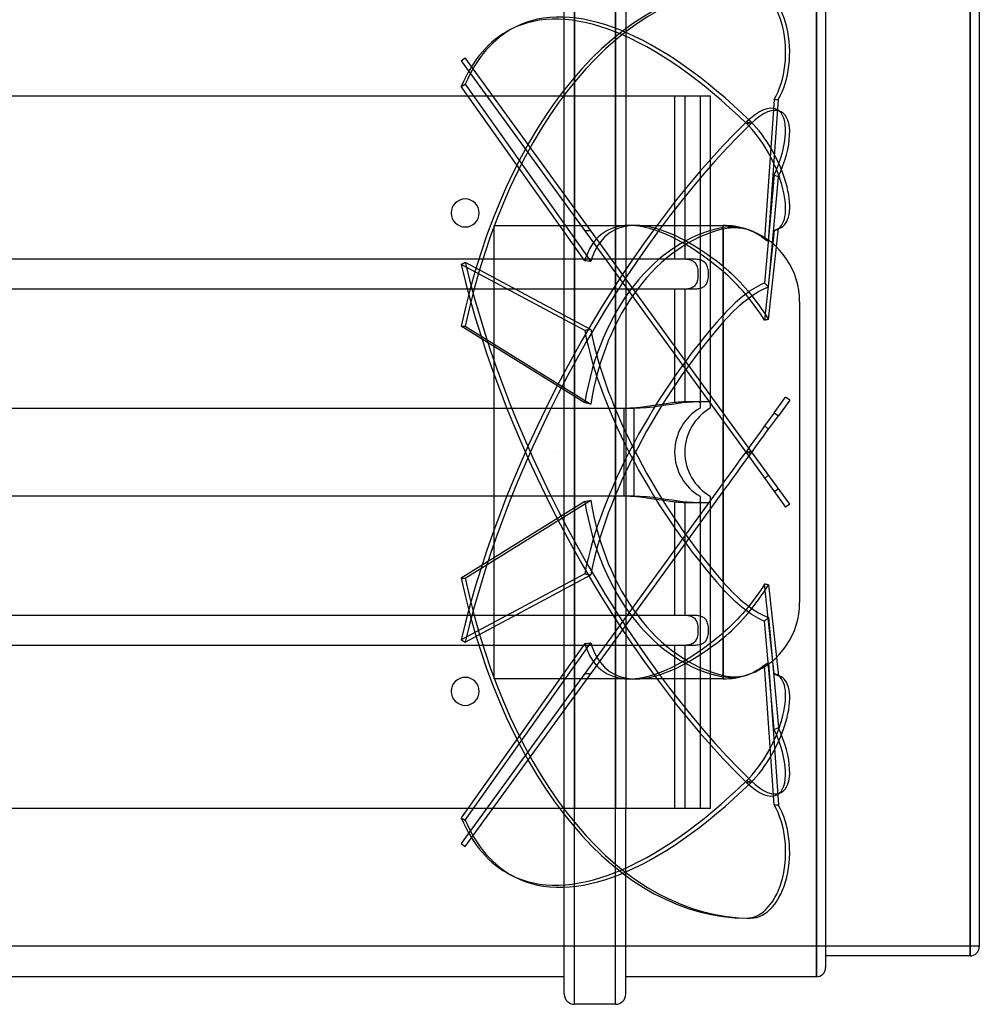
# Model space of a CAD drawing. Header units: millimetres. Extents: x -151 to 151, y -108 to 184.
# Tile 2 of 3: x -38 to 151, y -108 to 85. Entities that reach past the tile are written whole.
import ezdxf

# ---------------------------------------------------------------- set-up
doc = ezdxf.new("R2010")
doc.units = ezdxf.units.MM
doc.layers.add('HIDDEN', color=7, linetype='Continuous')
doc.layers.add('THICK', color=7, linetype='Continuous')

msp = doc.modelspace()

# ---------------------------------------------------------------- linework, layer by layer
at = {"layer": 'HIDDEN'}
for p, q in [((71.46, -108.5), (71.46, 108.5)), ((79.54, -108.5), (79.54, 108.5)), ((119, -103.08), (119, 103.08)), ((149.2, -99), (149.2, 99)), ((59.7, 83.47), (58.89, 83.05)), ((49.2, 76.91), (50.01, 77.5)), ((106.1, 0.29), (50.01, 77.5)), ((49.2, 76.91), (105.3, -0.29)), ((49.2, 71.87), (50.01, 72.29)), ((73.49, 37.6), (49.2, 71.87)), ((50.01, 72.29), (74.69, 37.47)), ((69.46, 0), (69.46, 70)), ((71.46, 70), (71.46, 0)), ((79.54, 70), (79.54, 0)), ((81.54, 70), (81.54, 0)), ((91.15, 70), (91.15, 38)), ((96.15, 70), (96.15, 70)), ((96.15, 70), (96.15, 9.8)), ((98.15, 70), (98.15, 70)), ((110.71, 69.33), (108.83, 41.84)), ((109.61, 41.37), (111.52, 69.33)), ((110.71, 69.33), (111.52, 69.33)), ((112.05, 66.91), (111.25, 67.32)), ((105.3, 64.95), (106.1, 64.53)), ((105.3, 64.53), (106.1, 64.95)), ((110.71, 54.5), (108.83, 33.23)), ((110.71, 54.5), (111.52, 54.08)), ((109.61, 32.46), (111.52, 54.08)), ((55.7, 44.55), (82.19, 44.55)), ((55.7, -44.55), (55.7, 44.55)), ((83.43, 44.55), (100.7, 44.55)), ((100.7, 36.49), (100.7, 44.55)), ((100.7, 44.55), (100.7, 44.14)), ((101.14, 44.21), (100.7, 44.14)), ((100.7, 43.87), (101.02, 43.95)), ((100.7, 43.87), (100.7, 26.95)), ((101.02, 43.95), (101.35, 44.01)), ((101.59, 44.26), (101.14, 44.21)), ((101.35, 44.01), (101.68, 44.06)), ((102.04, 44.29), (101.59, 44.26)), ((101.68, 44.06), (102.02, 44.1)), ((102.02, 44.1), (102.36, 44.12)), ((102.49, 44.3), (102.04, 44.29)), ((102.36, 44.12), (102.71, 44.14)), ((102.94, 44.28), (102.49, 44.3)), ((102.71, 44.14), (103.05, 44.14)), ((103.39, 44.25), (102.94, 44.28)), ((103.05, 44.14), (103.39, 44.12)), ((103.82, 44.19), (103.39, 44.25)), ((103.39, 44.12), (103.73, 44.1)), ((103.73, 44.1), (104.07, 44.06)), ((104.25, 44.11), (103.82, 44.19)), ((104.07, 44.06), (104.4, 44.01)), ((104.67, 44.01), (104.25, 44.11)), ((104.4, 44.01), (104.73, 43.95)), ((105.08, 43.9), (104.67, 44.01)), ((104.73, 43.95), (105.04, 43.87)), ((105.04, 43.87), (105.36, 43.79)), ((105.46, 43.77), (105.08, 43.9)), ((105.36, 43.79), (105.67, 43.69)), ((105.84, 43.63), (105.46, 43.77)), ((105.67, 43.69), (105.99, 43.58)), ((106.22, 43.47), (105.84, 43.63)), ((105.99, 43.58), (106.32, 43.46)), ((106.61, 43.29), (106.22, 43.47)), ((106.32, 43.46), (106.66, 43.31)), ((106.99, 43.09), (106.61, 43.29)), ((106.66, 43.31), (107.01, 43.15)), ((107.38, 42.87), (106.99, 43.09)), ((107.01, 43.15), (107.35, 42.97)), ((107.35, 42.97), (107.69, 42.78)), ((107.75, 42.63), (107.38, 42.87)), ((107.69, 42.78), (108.03, 42.57)), ((108.12, 42.38), (107.75, 42.63)), ((108.03, 42.57), (108.36, 42.35)), ((110.71, 43.55), (108.83, 25.93)), ((109.61, 26.05), (111.52, 43.96)), ((110.71, 43.55), (111.52, 43.96)), ((112.05, 44.16), (111.24, 43.74)), ((108.48, 42.11), (108.12, 42.38)), ((108.36, 42.35), (108.69, 42.12)), ((108.83, 41.84), (108.48, 42.11)), ((108.69, 42.12), (109.01, 41.88)), ((108.96, 41.76), (108.83, 41.84)), ((109.09, 41.69), (108.96, 41.76)), ((109.01, 41.88), (109.31, 41.63)), ((109.22, 41.61), (109.09, 41.69)), ((109.35, 41.53), (109.22, 41.61)), ((109.31, 41.63), (109.61, 41.37)), ((109.48, 41.45), (109.35, 41.53)), ((109.61, 41.37), (109.48, 41.45)), ((-91.15, 38), (91.15, 38)), ((49.2, 36.9), (50.01, 37.31)), ((73.49, 23.89), (49.2, 36.9)), ((50.01, 37.31), (74.69, 24.1)), ((91.15, 38), (91.41, 38)), ((91.41, 38), (91.67, 38)), ((91.67, 38), (91.94, 38)), ((91.94, 38), (92.2, 38)), ((92.2, 38), (92.47, 37.99)), ((92.47, 37.99), (92.73, 37.99)), ((92.73, 37.99), (92.99, 37.98)), ((92.99, 37.98), (93.23, 37.97)), ((93.23, 37.97), (93.48, 37.94)), ((93.48, 37.94), (93.71, 37.92)), ((93.71, 37.92), (93.93, 37.88)), ((93.93, 37.88), (94.15, 37.83)), ((94.15, 37.83), (94.35, 37.77)), ((94.35, 37.77), (94.53, 37.69)), ((94.53, 37.69), (94.71, 37.6)), ((94.71, 37.6), (94.88, 37.49)), ((94.88, 37.49), (95.04, 37.35)), ((95.04, 37.35), (95.18, 37.2)), ((95.18, 37.2), (95.3, 37.03)), ((95.3, 37.03), (95.4, 36.84)), ((95.4, 36.84), (95.49, 36.64)), ((95.49, 36.64), (95.56, 36.41)), ((95.56, 36.41), (95.62, 36.17)), ((95.62, 36.17), (95.67, 35.92)), ((95.67, 35.92), (95.7, 35.66)), ((95.7, 35.66), (95.72, 35.39)), ((95.72, 35.39), (95.73, 35.13)), ((95.73, 34.87), (95.72, 34.61)), ((95.73, 35.13), (95.73, 34.87)), ((100.7, 36.49), (101.22, 36.06)), ((101.16, 35.08), (100.7, 35.48)), ((100.7, 7.73), (100.7, 35.48)), ((101.64, 34.66), (101.16, 35.08)), ((101.22, 36.06), (101.76, 35.59)), ((101.76, 35.59), (102.31, 35.1)), ((102.31, 35.1), (102.87, 34.57)), ((95.3, 32.97), (95.18, 32.8)), ((95.4, 33.16), (95.3, 32.97)), ((95.49, 33.36), (95.4, 33.16)), ((95.56, 33.59), (95.49, 33.36)), ((95.62, 33.83), (95.56, 33.59)), ((95.67, 34.08), (95.62, 33.83)), ((95.7, 34.34), (95.67, 34.08)), ((95.72, 34.61), (95.7, 34.34)), ((102.11, 34.21), (101.64, 34.66)), ((102.58, 33.76), (102.11, 34.21)), ((103.05, 33.28), (102.58, 33.76)), ((102.87, 34.57), (103.42, 34.02)), ((103.52, 32.8), (103.05, 33.28)), ((103.42, 34.02), (103.97, 33.45)), ((103.97, 33.45), (104.51, 32.87)), ((108.42, 33.06), (107.99, 32.86)), ((108.83, 33.23), (108.42, 33.06)), ((108.96, 33.11), (108.83, 33.23)), ((109.09, 32.98), (108.96, 33.11)), ((109.22, 32.85), (109.09, 32.98)), ((91.15, 32), (-91.15, 32)), ((91.15, 32), (91.15, 9.8)), ((91.41, 32), (91.15, 32)), ((91.67, 32), (91.41, 32)), ((91.94, 32), (91.67, 32)), ((92.2, 32), (91.94, 32)), ((92.47, 32.01), (92.2, 32)), ((92.73, 32.01), (92.47, 32.01)), ((92.99, 32.02), (92.73, 32.01)), ((93.23, 32.03), (92.99, 32.02)), ((93.48, 32.06), (93.23, 32.03)), ((93.71, 32.08), (93.48, 32.06)), ((93.93, 32.12), (93.71, 32.08)), ((94.15, 32.17), (93.93, 32.12)), ((94.35, 32.23), (94.15, 32.17)), ((94.53, 32.31), (94.35, 32.23)), ((94.71, 32.4), (94.53, 32.31)), ((94.88, 32.51), (94.71, 32.4)), ((95.04, 32.65), (94.88, 32.51)), ((95.18, 32.8), (95.04, 32.65)), ((103.98, 32.3), (103.52, 32.8)), ((104.42, 31.81), (103.98, 32.3)), ((104.86, 31.31), (104.42, 31.81)), ((104.51, 32.87), (105.03, 32.28)), ((105.3, 30.78), (104.86, 31.31)), ((105.3, 31.2), (104.86, 30.87)), ((105.03, 32.28), (105.53, 31.69)), ((105.74, 31.52), (105.3, 31.2)), ((105.53, 31.69), (106.05, 31.06)), ((106.2, 31.83), (105.74, 31.52)), ((106.05, 31.06), (106.58, 30.4)), ((106.65, 32.12), (106.2, 31.83)), ((106.58, 30.91), (107.11, 31.25)), ((107.1, 32.39), (106.65, 32.12)), ((107.55, 32.64), (107.1, 32.39)), ((107.11, 31.25), (107.64, 31.56)), ((107.99, 32.86), (107.55, 32.64)), ((107.64, 31.56), (108.16, 31.83)), ((108.16, 31.83), (108.66, 32.08)), ((108.66, 32.08), (109.15, 32.29)), ((109.15, 32.29), (109.61, 32.46)), ((109.35, 32.72), (109.22, 32.85)), ((109.48, 32.59), (109.35, 32.72)), ((109.61, 32.46), (109.48, 32.59)), ((103.05, 29.33), (102.58, 28.89)), ((103.52, 29.76), (103.05, 29.33)), ((103.98, 30.15), (103.52, 29.76)), ((103.97, 28.88), (104.51, 29.34)), ((104.42, 30.52), (103.98, 30.15)), ((104.86, 30.87), (104.42, 30.52)), ((104.51, 29.34), (105.03, 29.77)), ((105.03, 29.77), (105.53, 30.16)), ((105.74, 30.23), (105.3, 30.78)), ((105.53, 30.16), (106.05, 30.54)), ((106.2, 29.66), (105.74, 30.23)), ((106.05, 30.54), (106.58, 30.91)), ((106.65, 29.07), (106.2, 29.66)), ((106.58, 30.4), (107.11, 29.7)), ((107.1, 28.46), (106.65, 29.07)), ((107.11, 29.7), (107.64, 28.99)), ((115.7, 29.55), (115.7, 0)), ((101.16, 27.45), (100.7, 26.95)), ((101.64, 27.95), (101.16, 27.45)), ((102.11, 28.43), (101.64, 27.95)), ((101.76, 26.73), (102.31, 27.3)), ((102.58, 28.89), (102.11, 28.43)), ((102.31, 27.3), (102.87, 27.85)), ((102.87, 27.85), (103.42, 28.38)), ((103.42, 28.38), (103.97, 28.88)), ((107.55, 27.83), (107.1, 28.46)), ((107.99, 27.2), (107.55, 27.83)), ((107.64, 28.99), (108.16, 28.25)), ((108.42, 26.57), (107.99, 27.2)), ((108.16, 28.25), (108.66, 27.51)), ((108.66, 27.51), (109.15, 26.78)), ((100.7, 25.56), (101.22, 26.14)), ((100.7, 25.56), (100.7, -6.03)), ((101.22, 26.14), (101.76, 26.73)), ((108.83, 25.93), (108.42, 26.57)), ((108.96, 25.96), (108.83, 25.93)), ((109.09, 25.98), (108.96, 25.96)), ((109.22, 26), (109.09, 25.98)), ((109.15, 26.78), (109.61, 26.05)), ((109.35, 26.02), (109.22, 26)), ((109.48, 26.04), (109.35, 26.02)), ((109.61, 26.05), (109.48, 26.04)), ((73.49, 9.69), (49.2, 24.73)), ((49.2, 24.73), (50.01, 24.73)), ((50.01, 24.73), (74.69, 9.45)), ((89.87, 9.64), (91.15, 9.8)), ((91.15, 9.8), (91.37, 9.83)), ((91.37, 9.83), (91.6, 9.85)), ((91.6, 9.85), (91.82, 9.87)), ((91.82, 9.87), (92.04, 9.88)), ((92.04, 9.88), (92.26, 9.9)), ((92.26, 9.9), (92.48, 9.91)), ((92.48, 9.91), (92.69, 9.92)), ((92.69, 9.92), (92.9, 9.93)), ((92.9, 9.93), (93.11, 9.94)), ((93.11, 9.94), (93.32, 9.94)), ((93.32, 9.94), (93.52, 9.95)), ((93.52, 9.95), (93.71, 9.95)), ((93.71, 9.95), (93.9, 9.96)), ((93.9, 9.96), (94.09, 9.96)), ((94.09, 9.96), (94.26, 9.96)), ((94.26, 9.96), (94.44, 9.96)), ((94.44, 9.96), (94.6, 9.96)), ((94.6, 9.96), (94.76, 9.96)), ((94.76, 9.96), (94.91, 9.96)), ((94.91, 9.96), (95.06, 9.96)), ((95.06, 9.96), (95.19, 9.96)), ((95.19, 9.96), (95.32, 9.96)), ((95.32, 9.96), (95.44, 9.95)), ((95.44, 9.95), (95.55, 9.95)), ((95.55, 9.95), (95.65, 9.94)), ((95.65, 9.94), (95.75, 9.94)), ((95.75, 9.94), (95.83, 9.93)), ((95.83, 9.93), (95.91, 9.92)), ((95.91, 9.92), (95.97, 9.91)), ((95.97, 9.91), (96.02, 9.9)), ((96.02, 9.9), (96.07, 9.88)), ((96.07, 9.88), (96.1, 9.87)), ((96.1, 9.87), (96.13, 9.85)), ((96.13, 9.85), (96.14, 9.83)), ((96.14, 9.83), (96.15, 9.8)), ((96.15, 9.8), (96.15, 9.64)), ((110.71, 7.74), (112.95, 10.83)), ((113.76, 10.24), (111.52, 7.15)), ((113.76, 10.24), (112.95, 10.83)), ((-81.15, 8.66), (81.15, 8.66)), ((81.15, 8.66), (82.36, 8.69)), ((81.15, 8.66), (81.15, 0)), ((82.36, 8.69), (83.62, 8.77)), ((83.62, 8.77), (84.91, 8.91)), ((84.91, 8.91), (86.19, 9.09)), ((86.19, 9.09), (87.44, 9.28)), ((87.44, 9.28), (88.64, 9.46)), ((88.64, 9.46), (89.87, 9.64)), ((96.15, 9.64), (96.15, 9.46)), ((96.15, 9.46), (96.15, 9.28)), ((96.15, 9.28), (96.15, 9.09)), ((96.15, 9.09), (96.15, 8.91)), ((96.15, 8.91), (96.15, 8.77)), ((96.15, 8.77), (96.15, 8.69)), ((96.15, 8.69), (96.15, 8.66)), ((96.15, 8.66), (96.15, 8.66)), ((98.15, 8.66), (98.15, 8.66)), ((110.71, 7.74), (108.83, 5.16)), ((110.71, 7.74), (111.52, 7.15)), ((100.7, -25.56), (100.7, 6.03)), ((109.61, 4.53), (111.52, 7.15)), ((107.99, 4), (107.55, 3.4)), ((108.42, 4.59), (107.99, 4)), ((108.83, 5.16), (108.42, 4.59)), ((108.66, 3.23), (109.15, 3.9)), ((108.96, 5.05), (108.83, 5.16)), ((109.09, 4.95), (108.96, 5.05)), ((109.22, 4.84), (109.09, 4.95)), ((109.15, 3.9), (109.61, 4.53)), ((109.35, 4.74), (109.22, 4.84)), ((109.48, 4.63), (109.35, 4.74)), ((109.61, 4.53), (109.48, 4.63)), ((106.65, 2.16), (106.2, 1.53)), ((107.1, 2.78), (106.65, 2.16)), ((107.55, 3.4), (107.1, 2.78)), ((107.64, 1.82), (108.16, 2.53)), ((108.16, 2.53), (108.66, 3.23)), ((67.45, 0), (67.45, 0)), ((67.45, 0), (67.45, 0)), ((67.45, 0), (67.45, 0)), ((67.45, 0), (67.45, 0)), ((67.45, 0), (67.45, 0)), ((67.45, 0), (67.45, 0)), ((67.45, 0), (67.45, 0)), ((67.45, 0), (67.45, 0)), ((67.45, 0), (67.45, 0)), ((67.45, 0), (67.45, 0)), ((67.45, 0), (67.45, 0)), ((67.45, 0), (67.45, 0)), ((67.45, 0), (67.45, 0)), ((67.45, 0), (67.45, 0)), ((67.45, 0), (67.45, 0)), ((67.45, 0), (67.45, 0)), ((67.45, 0), (67.45, 0)), ((67.45, 0), (67.45, 0)), ((67.45, 0), (67.45, 0)), ((67.45, 0), (67.45, 0)), ((67.45, 0), (67.45, 0)), ((67.45, 0), (67.45, 0)), ((67.45, 0), (67.45, 0)), ((67.45, 0), (67.45, 0)), ((67.45, 0), (67.45, 0)), ((81.15, 0), (81.15, -8.66)), ((81.54, 0), (81.54, -70)), ((105.3, 0.29), (104.86, -0.31)), ((105.74, 0.91), (105.3, 0.29)), ((105.3, 0.29), (106.1, -0.29)), ((105.3, -0.29), (106.1, 0.29)), ((106.2, 1.53), (105.74, 0.91)), ((106.05, -0.37), (106.58, 0.36)), ((113.76, -10.24), (106.1, 0.29)), ((106.58, 0.36), (107.11, 1.09)), ((107.11, 1.09), (107.64, 1.82)), ((67.45, 0), (67.45, 0)), ((67.45, 0), (67.45, 0)), ((67.45, 0), (67.45, 0)), ((67.45, 0), (67.45, 0)), ((67.45, 0), (67.45, 0)), ((67.45, 0), (67.45, 0)), ((67.45, 0), (67.45, 0)), ((67.45, 0), (67.45, 0)), ((67.45, 0), (67.45, 0)), ((67.45, 0), (67.45, 0)), ((67.45, 0), (67.45, 0)), ((67.45, 0), (67.45, 0)), ((67.45, 0), (67.45, 0)), ((67.45, 0), (67.45, 0)), ((67.45, 0), (67.45, 0)), ((67.45, 0), (67.45, 0)), ((67.45, 0), (67.45, 0)), ((67.45, 0), (67.45, 0)), ((67.45, 0), (67.45, 0)), ((67.45, 0), (67.45, 0)), ((67.45, 0), (67.45, 0)), ((67.45, 0), (67.45, 0)), ((67.45, 0), (67.45, 0)), ((67.45, 0), (67.45, 0)), ((67.45, 0), (67.45, 0)), ((67.45, 0), (67.45, 0)), ((69.46, -70), (69.46, 0)), ((71.46, 0), (71.46, -70)), ((79.54, 0), (79.54, -70)), ((103.98, -1.52), (103.52, -2.15)), ((104.42, -0.91), (103.98, -1.52)), ((104.86, -0.31), (104.42, -0.91)), ((104.51, -2.49), (105.03, -1.78)), ((105.03, -1.78), (105.53, -1.08)), ((105.3, -0.29), (112.95, -10.83)), ((105.53, -1.08), (106.05, -0.37)), ((115.7, 0), (115.7, -29.55)), ((102.58, -3.44), (102.11, -4.09)), ((103.05, -2.79), (102.58, -3.44)), ((103.52, -2.15), (103.05, -2.79)), ((103.42, -3.99), (103.97, -3.23)), ((103.97, -3.23), (104.51, -2.49)), ((101.16, -5.39), (100.7, -6.03)), ((101.64, -4.74), (101.16, -5.39)), ((102.11, -4.09), (101.64, -4.74)), ((101.76, -6.27), (102.31, -5.51)), ((102.31, -5.51), (102.87, -4.75)), ((102.87, -4.75), (103.42, -3.99)), ((108.96, -5.05), (108.83, -5.16)), ((109.09, -4.95), (108.96, -5.05)), ((109.22, -4.84), (109.09, -4.95)), ((109.35, -4.74), (109.22, -4.84)), ((109.48, -4.63), (109.35, -4.74)), ((109.61, -4.53), (109.48, -4.63)), ((100.7, -6.03), (73.49, -43.48)), ((74.69, -43.54), (100.7, -7.73)), ((100.7, -7.73), (101.22, -7.01)), ((100.7, -7.73), (100.7, -35.48)), ((101.22, -7.01), (101.76, -6.27)), ((110.71, -7.74), (111.52, -7.15)), ((81.15, -8.66), (-81.15, -8.66)), ((50.01, -24.73), (74.69, -9.45)), ((82.36, -8.69), (81.15, -8.66)), ((83.62, -8.77), (82.36, -8.69)), ((84.91, -8.91), (83.62, -8.77)), ((86.19, -9.09), (84.91, -8.91)), ((87.44, -9.28), (86.19, -9.09)), ((88.64, -9.46), (87.44, -9.28)), ((89.87, -9.64), (88.64, -9.46)), ((91.15, -9.8), (89.87, -9.64)), ((96.15, -8.66), (96.15, -8.69)), ((96.15, -8.66), (96.15, -8.66)), ((96.15, -8.69), (96.15, -8.77)), ((96.15, -8.77), (96.15, -8.91)), ((96.15, -8.91), (96.15, -9.09)), ((96.15, -9.09), (96.15, -9.28)), ((96.15, -9.28), (96.15, -9.47)), ((96.15, -9.47), (96.15, -9.65)), ((96.15, -9.65), (96.15, -9.8)), ((98.15, -8.66), (98.15, -8.66)), ((73.49, -9.69), (49.2, -24.73)), ((91.37, -9.83), (91.15, -9.8)), ((91.15, -9.8), (91.15, -32)), ((91.6, -9.85), (91.37, -9.83)), ((91.82, -9.87), (91.6, -9.85)), ((92.04, -9.88), (91.82, -9.87)), ((92.26, -9.9), (92.04, -9.88)), ((92.48, -9.91), (92.26, -9.9)), ((92.69, -9.92), (92.48, -9.91)), ((92.91, -9.93), (92.69, -9.92)), ((93.12, -9.94), (92.91, -9.93)), ((93.32, -9.94), (93.12, -9.94)), ((93.52, -9.95), (93.32, -9.94)), ((93.72, -9.95), (93.52, -9.95)), ((93.91, -9.96), (93.72, -9.95)), ((94.09, -9.96), (93.91, -9.96)), ((94.27, -9.96), (94.09, -9.96)), ((94.44, -9.96), (94.27, -9.96)), ((94.61, -9.96), (94.44, -9.96)), ((94.77, -9.96), (94.61, -9.96)), ((94.92, -9.96), (94.77, -9.96)), ((95.06, -9.96), (94.92, -9.96)), ((95.2, -9.96), (95.06, -9.96)), ((95.32, -9.96), (95.2, -9.96)), ((95.44, -9.95), (95.32, -9.96)), ((95.55, -9.95), (95.44, -9.95)), ((95.66, -9.94), (95.55, -9.95)), ((95.75, -9.94), (95.66, -9.94)), ((95.83, -9.93), (95.75, -9.94)), ((95.91, -9.92), (95.83, -9.93)), ((95.97, -9.91), (95.91, -9.92)), ((96.03, -9.9), (95.97, -9.91)), ((96.07, -9.88), (96.03, -9.9)), ((96.11, -9.87), (96.07, -9.88)), ((96.13, -9.85), (96.11, -9.87)), ((96.14, -9.83), (96.13, -9.85)), ((96.15, -9.8), (96.14, -9.83)), ((96.15, -9.8), (96.15, -70)), ((113.76, -10.24), (112.95, -10.83)), ((73.49, -23.89), (49.2, -36.9)), ((49.2, -24.73), (50.01, -24.73)), ((50.01, -37.31), (74.69, -24.1)), ((100.7, -25.56), (101.22, -26.14)), ((101.16, -27.45), (100.7, -26.95)), ((100.7, -43.87), (100.7, -26.95)), ((101.22, -26.14), (101.76, -26.73)), ((101.76, -26.73), (102.31, -27.3)), ((108.42, -26.57), (107.99, -27.2)), ((108.83, -25.93), (108.42, -26.57)), ((108.66, -27.51), (109.15, -26.78)), ((108.96, -25.96), (108.83, -25.93)), ((110.71, -43.55), (108.83, -25.93)), ((109.09, -25.98), (108.96, -25.96)), ((109.22, -26), (109.09, -25.98)), ((109.15, -26.78), (109.61, -26.05)), ((109.35, -26.02), (109.22, -26)), ((109.48, -26.04), (109.35, -26.02)), ((109.61, -26.05), (109.48, -26.04)), ((109.61, -26.05), (111.52, -43.96)), ((101.64, -27.95), (101.16, -27.45)), ((102.11, -28.43), (101.64, -27.95)), ((102.58, -28.89), (102.11, -28.43)), ((102.31, -27.3), (102.87, -27.85)), ((103.05, -29.33), (102.58, -28.89)), ((102.87, -27.85), (103.42, -28.38)), ((103.42, -28.38), (103.97, -28.88)), ((103.97, -28.88), (104.51, -29.34)), ((107.1, -28.46), (106.65, -29.07)), ((107.55, -27.83), (107.1, -28.46)), ((107.11, -29.7), (107.64, -28.99)), ((107.99, -27.2), (107.55, -27.83)), ((107.64, -28.99), (108.16, -28.25)), ((108.16, -28.25), (108.66, -27.51)), ((103.52, -29.76), (103.05, -29.33)), ((103.98, -30.15), (103.52, -29.76)), ((104.42, -30.52), (103.98, -30.15)), ((104.86, -30.87), (104.42, -30.52)), ((104.51, -29.34), (105.03, -29.77)), ((105.3, -30.78), (104.86, -31.31)), ((105.3, -31.2), (104.86, -30.87)), ((105.03, -29.77), (105.53, -30.16)), ((105.74, -30.23), (105.3, -30.78)), ((105.53, -30.16), (106.05, -30.54)), ((106.2, -29.66), (105.74, -30.23)), ((106.05, -31.06), (106.58, -30.4)), ((106.05, -30.54), (106.58, -30.91)), ((106.65, -29.07), (106.2, -29.66)), ((106.58, -30.4), (107.11, -29.7)), ((106.58, -30.91), (107.11, -31.25)), ((-91.15, -32), (91.15, -32)), ((91.15, -32), (91.41, -32)), ((91.41, -32), (91.67, -32)), ((91.67, -32), (91.94, -32)), ((91.94, -32), (92.2, -32)), ((92.2, -32), (92.47, -32.01)), ((92.47, -32.01), (92.73, -32.01)), ((92.73, -32.01), (92.99, -32.02)), ((92.99, -32.02), (93.23, -32.03)), ((93.23, -32.03), (93.48, -32.06)), ((93.48, -32.06), (93.71, -32.08)), ((93.71, -32.08), (93.93, -32.12)), ((93.93, -32.12), (94.15, -32.17)), ((94.15, -32.17), (94.35, -32.23)), ((94.35, -32.23), (94.53, -32.31)), ((94.53, -32.31), (94.71, -32.4)), ((94.71, -32.4), (94.88, -32.51)), ((94.88, -32.51), (95.04, -32.65)), ((95.04, -32.65), (95.18, -32.8)), ((95.18, -32.8), (95.3, -32.97)), ((103.52, -32.8), (103.05, -33.28)), ((103.98, -32.3), (103.52, -32.8)), ((103.97, -33.45), (104.51, -32.87)), ((104.42, -31.81), (103.98, -32.3)), ((104.86, -31.31), (104.42, -31.81)), ((104.51, -32.87), (105.03, -32.28)), ((105.03, -32.28), (105.53, -31.69)), ((105.74, -31.52), (105.3, -31.2)), ((105.53, -31.69), (106.05, -31.06)), ((106.2, -31.83), (105.74, -31.52)), ((106.65, -32.12), (106.2, -31.83)), ((107.1, -32.39), (106.65, -32.12)), ((107.55, -32.64), (107.1, -32.39)), ((107.11, -31.25), (107.64, -31.56)), ((107.99, -32.86), (107.55, -32.64)), ((107.64, -31.56), (108.16, -31.83)), ((108.42, -33.06), (107.99, -32.86)), ((108.16, -31.83), (108.66, -32.08)), ((108.66, -32.08), (109.15, -32.29)), ((109.22, -32.85), (109.09, -32.98)), ((109.15, -32.29), (109.61, -32.46)), ((109.35, -32.72), (109.22, -32.85)), ((109.48, -32.59), (109.35, -32.72)), ((109.61, -32.46), (109.48, -32.59)), ((109.61, -32.46), (111.52, -54.08)), ((95.3, -32.97), (95.4, -33.16)), ((95.4, -33.16), (95.49, -33.36)), ((95.49, -33.36), (95.56, -33.59)), ((95.56, -33.59), (95.62, -33.83)), ((95.62, -33.83), (95.67, -34.08)), ((95.67, -34.08), (95.7, -34.34)), ((95.7, -34.34), (95.72, -34.61)), ((95.72, -34.61), (95.73, -34.87)), ((101.64, -34.66), (101.16, -35.08)), ((102.11, -34.21), (101.64, -34.66)), ((102.58, -33.76), (102.11, -34.21)), ((102.31, -35.1), (102.87, -34.57)), ((103.05, -33.28), (102.58, -33.76)), ((102.87, -34.57), (103.42, -34.02)), ((103.42, -34.02), (103.97, -33.45)), ((108.83, -33.23), (108.42, -33.06)), ((108.96, -33.11), (108.83, -33.23)), ((110.71, -54.5), (108.83, -33.23)), ((109.09, -32.98), (108.96, -33.11)), ((95.49, -36.63), (95.4, -36.83)), ((95.56, -36.4), (95.49, -36.63)), ((95.62, -36.16), (95.56, -36.4)), ((95.67, -35.91), (95.62, -36.16)), ((95.7, -35.65), (95.67, -35.91)), ((95.72, -35.39), (95.7, -35.65)), ((95.73, -35.13), (95.72, -35.39)), ((95.73, -34.87), (95.73, -35.13)), ((101.16, -35.08), (100.7, -35.48)), ((100.7, -36.49), (101.22, -36.06)), ((100.7, -36.49), (100.7, -44.55)), ((101.22, -36.06), (101.76, -35.59)), ((101.76, -35.59), (102.31, -35.1)), ((91.15, -38), (-91.15, -38)), ((49.2, -36.9), (50.01, -37.31)), ((73.49, -37.6), (49.2, -71.87)), ((50.01, -72.29), (74.69, -37.47)), ((91.15, -38), (91.15, -70)), ((91.41, -38), (91.15, -38)), ((91.68, -38), (91.41, -38)), ((91.94, -38), (91.68, -38)), ((92.21, -38), (91.94, -38)), ((92.47, -37.99), (92.21, -38)), ((92.73, -37.99), (92.47, -37.99)), ((92.99, -37.98), (92.73, -37.99)), ((93.24, -37.96), (92.99, -37.98)), ((93.48, -37.94), (93.24, -37.96)), ((93.72, -37.91), (93.48, -37.94)), ((93.94, -37.88), (93.72, -37.91)), ((94.15, -37.83), (93.94, -37.88)), ((94.35, -37.77), (94.15, -37.83)), ((94.54, -37.69), (94.35, -37.77)), ((94.72, -37.6), (94.54, -37.69)), ((94.9, -37.48), (94.72, -37.6)), ((95.05, -37.34), (94.9, -37.48)), ((95.19, -37.19), (95.05, -37.34)), ((95.3, -37.02), (95.19, -37.19)), ((95.4, -36.83), (95.3, -37.02)), ((108.12, -42.38), (107.75, -42.63)), ((108.03, -42.57), (108.36, -42.35)), ((108.48, -42.11), (108.12, -42.38)), ((108.36, -42.35), (108.69, -42.12)), ((108.83, -41.84), (108.48, -42.11)), ((108.69, -42.12), (109.01, -41.88)), ((108.96, -41.76), (108.83, -41.84)), ((110.71, -69.33), (108.83, -41.84)), ((109.09, -41.69), (108.96, -41.76)), ((109.01, -41.88), (109.31, -41.63)), ((109.22, -41.61), (109.09, -41.69)), ((109.35, -41.53), (109.22, -41.61)), ((109.31, -41.63), (109.61, -41.37)), ((109.48, -41.45), (109.35, -41.53)), ((109.61, -41.37), (109.48, -41.45)), ((109.61, -41.37), (111.52, -69.33)), ((73.49, -43.48), (49.2, -76.91)), ((50.01, -77.5), (74.69, -43.54)), ((100.7, -43.87), (101.02, -43.95)), ((100.7, -44.55), (100.7, -44.14)), ((101.14, -44.21), (100.7, -44.14)), ((101.02, -43.95), (101.35, -44.01)), ((101.59, -44.26), (101.14, -44.21)), ((101.35, -44.01), (101.68, -44.06)), ((102.04, -44.29), (101.59, -44.26)), ((101.68, -44.06), (102.02, -44.1)), ((102.02, -44.1), (102.36, -44.12)), ((102.49, -44.3), (102.04, -44.29)), ((102.36, -44.12), (102.71, -44.14)), ((102.94, -44.28), (102.49, -44.3)), ((102.71, -44.14), (103.05, -44.14)), ((103.39, -44.25), (102.94, -44.28)), ((103.05, -44.14), (103.39, -44.12)), ((103.39, -44.12), (103.73, -44.1)), ((103.82, -44.19), (103.39, -44.25)), ((103.73, -44.1), (104.07, -44.06)), ((104.25, -44.11), (103.82, -44.19)), ((104.07, -44.06), (104.4, -44.01)), ((104.67, -44.01), (104.25, -44.11)), ((104.4, -44.01), (104.73, -43.95)), ((105.08, -43.9), (104.67, -44.01)), ((104.73, -43.95), (105.04, -43.87)), ((105.04, -43.87), (105.36, -43.79)), ((105.46, -43.77), (105.08, -43.9)), ((105.36, -43.79), (105.67, -43.69)), ((105.84, -43.63), (105.46, -43.77)), ((105.67, -43.69), (105.99, -43.58)), ((106.22, -43.47), (105.84, -43.63)), ((105.99, -43.58), (106.32, -43.46)), ((106.61, -43.29), (106.22, -43.47)), ((106.32, -43.46), (106.66, -43.31)), ((106.99, -43.09), (106.61, -43.29)), ((106.66, -43.31), (107.01, -43.15)), ((107.38, -42.87), (106.99, -43.09)), ((107.01, -43.15), (107.35, -42.97)), ((107.35, -42.97), (107.69, -42.78)), ((107.75, -42.63), (107.38, -42.87)), ((107.69, -42.78), (108.03, -42.57)), ((110.71, -43.55), (111.52, -43.96)), ((112.05, -44.16), (111.25, -43.74)), ((82.19, -44.55), (55.7, -44.55)), ((100.7, -44.55), (83.43, -44.55)), ((110.71, -54.5), (111.52, -54.08)), ((105.3, -64.53), (106.1, -64.95)), ((105.3, -64.95), (106.1, -64.53)), ((112.05, -66.91), (111.25, -67.32)), ((110.71, -69.33), (111.52, -69.33)), ((96.15, -70), (96.15, -70)), ((98.15, -70), (98.15, -70)), ((49.2, -71.87), (50.01, -72.29)), ((49.2, -76.91), (50.01, -77.5)), ((59.7, -83.47), (58.89, -83.05)), ((105.3, -91.56), (106.1, -91.56)), ((-151, -97), (151, -97))]:
    msp.add_line(p, q, dxfattribs=at)
for centre, radius, start, end in [((100.7, 29.55), 15, 73.0144, 90), ((100.7, 29.55), 15, 0, 68.0044), ((101.15, 0), 10, 120, 180), ((101.15, 0), 10, 180, 240), ((100.7, -29.55), 15, 291.9956, 0), ((100.7, -29.55), 15, 270, 286.9856)]:
    msp.add_arc(centre, radius, start, end, dxfattribs=at)
for centre, major_axis, ratio, start_param, end_param in [((105.3, -10), (0, -101.56), 0.587785, -3.141593, -1.919862), ((106.1, -10), (0, 101.56), 0.587785, 0, 1.22173), ((105.3, 78.54), (0, -13.02), 0.587785, 0.785398, 3.141593), ((106.1, 78.54), (0, 13.02), 0.587785, -2.356194, 0), ((106.1, -6.86), (-46.41, 90.33), 0.415627, -0.890581, -0.000005), ((105.3, -7.28), (46.41, -90.33), 0.415627, 2.251011, 3.141587), ((106.1, -6.86), (-46.41, 90.33), 0.415627, -0.000005, 0.331149), ((105.3, -7.28), (46.41, -90.33), 0.415627, 3.141587, 3.472742), ((105.3, 55.74), (-5.95, -11.58), 0.415627, 3.141571, 4.032174), ((106.1, 55.33), (5.95, 11.58), 0.415627, -0.000022, 0.890581), ((105.3, 55.74), (-5.95, -11.58), 0.415627, 1.67598, 3.141571), ((106.1, 55.33), (5.95, 11.58), 0.415627, -1.465613, -0.000022), ((105.3, -6.86), (-46.41, -90.33), 0.415627, -2.251011, -1.029281), ((106.1, -7.28), (46.41, 90.33), 0.415627, 0.890581, 2.112312), ((105.3, 55.33), (5.95, -11.58), 0.415627, -0.000047, 2.251011), ((106.1, 55.74), (-5.95, 11.58), 0.415627, 3.141546, 5.392604), ((105.08, 0), (-27.72, 43.24), 0.386472, -0.242845, 0.323187), ((106.32, 0), (-27.72, 43.24), 0.386472, -0.242845, 0.328717), ((105.08, 0), (-27.72, 43.24), 0.386472, -0.892444, -0.242845), ((106.32, 0), (-27.72, 43.24), 0.386472, -0.853789, -0.242845), ((105.08, 0), (0, -44.55), 0.726543, -3.005794, -1.790163), ((58.96, 0), (217.06, 13.09), 0.196181, 1.486439, 1.491969), ((106.32, 0), (0, 44.55), 0.726543, 0.174454, 1.35696), ((105.3, 55.33), (5.95, -11.58), 0.415627, -0.105183, -0.000047), ((106.1, 55.74), (-5.95, 11.58), 0.415627, 3.036409, 3.141546), ((105.3, 6.86), (46.41, -90.33), 0.415627, -2.112312, -0.890581), ((106.1, 7.28), (-46.41, 90.33), 0.415627, 1.029281, 2.251011), ((58.96, 0), (-217.04, 22.03), 0.178418, -1.625221, -1.619691), ((105.08, 0), (27.72, 43.24), 0.386472, 1.164042, 2.379673), ((106.32, 0), (27.72, 43.24), 0.386472, 1.202697, 2.385203), ((58.96, 0), (217.05, 39.48), 0.095099, 1.480972, 1.486502), ((105.08, 0), (-27.72, 43.24), 0.386472, 0.76192, 1.977551), ((106.32, 0), (-27.72, 43.24), 0.386472, 0.75639, 1.938896), ((58.96, 0), (-217.07, 42.87), 0.055799, -1.632304, -1.626774), ((58.96, 0), (217.07, 42.87), 0.055799, -1.514818, -1.509288), ((106.32, 0), (0, 44.55), 0.726543, 1.784633, 2.967139), ((105.08, 0), (0, -44.55), 0.726543, -1.35143, -0.135799), ((105.3, 10), (0, -101.56), 0.587785, -1.22173, 0), ((106.1, 10), (0, 101.56), 0.587785, 1.919862, 3.141593), ((58.96, 0), (-217.05, 39.48), 0.095099, 1.655091, 1.660621), ((105.08, 0), (27.72, 43.24), 0.386472, -2.898748, -2.249148), ((106.32, 0), (27.72, 43.24), 0.386472, -2.898748, -2.287804), ((58.96, 0), (217.04, 22.03), 0.178418, -1.521902, -1.516371), ((105.08, 0), (27.72, 43.24), 0.386472, 2.818406, 3.384437), ((106.32, 0), (27.72, 43.24), 0.386472, 2.812876, 3.384437), ((58.96, 0), (-217.06, 13.09), 0.196181, 1.649623, 1.655153), ((105.3, -55.33), (-5.95, -11.58), 0.415627, 0.890581, 3.141639), ((106.1, -55.74), (5.95, 11.58), 0.415627, -2.251011, 0.000047), ((105.3, -55.33), (-5.95, -11.58), 0.415627, -3.141546, -3.036409), ((106.1, -55.74), (5.95, 11.58), 0.415627, 0.000047, 0.105183), ((106.1, -55.33), (-5.95, 11.58), 0.415627, -3.141571, -1.67598), ((105.3, -55.74), (5.95, -11.58), 0.415627, 0.000022, 1.465613), ((105.3, 7.28), (-46.41, -90.33), 0.415627, 0.000005, 0.890581), ((106.1, 6.86), (46.41, 90.33), 0.415627, -3.141587, -2.251011), ((105.3, -55.74), (5.95, -11.58), 0.415627, -0.890581, 0.000022), ((106.1, -55.33), (-5.95, 11.58), 0.415627, 2.251011, 3.141615), ((105.3, -78.54), (0, -13.02), 0.587785, 0, 2.356194), ((106.1, -78.54), (0, 13.02), 0.587785, -3.141593, -0.785398), ((105.3, 7.28), (-46.41, -90.33), 0.415627, -0.331149, 0.000005), ((106.1, 6.86), (46.41, 90.33), 0.415627, 2.810444, 3.141598)]:
    msp.add_ellipse(centre, major_axis=major_axis, ratio=ratio, start_param=start_param, end_param=end_param, dxfattribs=at)
at = {"layer": 'THICK'}
for p, q in [((71.46, 108.5), (71.46, 70)), ((79.54, 108.5), (79.54, 70)), ((69.46, 70), (69.46, 106.5)), ((81.54, 106.5), (81.54, 70)), ((119, 103.08), (119, 0)), ((120.8, 101.28), (120.8, 0)), ((149.2, 99), (149.2, 0)), ((151, 97.2), (151, 0)), ((-93.15, 70), (93.15, 70)), ((93.15, 70), (98.15, 70)), ((93.15, 70), (93.15, 38)), ((98.15, 70), (98.15, 9.8)), ((-93.15, 38), (93.15, 38)), ((93.15, 38), (93.41, 38)), ((93.41, 38), (93.67, 38)), ((93.67, 38), (93.94, 38)), ((93.94, 38), (94.2, 38)), ((94.2, 38), (94.47, 37.99)), ((94.47, 37.99), (94.73, 37.99)), ((94.73, 37.99), (94.99, 37.98)), ((94.99, 37.98), (95.23, 37.97)), ((95.23, 37.97), (95.48, 37.94)), ((95.48, 37.94), (95.71, 37.92)), ((95.71, 37.92), (95.93, 37.88)), ((95.93, 37.88), (96.15, 37.83)), ((96.15, 37.83), (96.35, 37.77)), ((96.35, 37.77), (96.53, 37.69)), ((96.53, 37.69), (96.71, 37.6)), ((96.71, 37.6), (96.88, 37.49)), ((96.88, 37.49), (97.04, 37.35)), ((97.04, 37.35), (97.18, 37.2)), ((97.18, 37.2), (97.3, 37.03)), ((97.3, 37.03), (97.4, 36.84)), ((97.4, 36.84), (97.49, 36.64)), ((97.49, 36.64), (97.56, 36.41)), ((97.56, 36.41), (97.62, 36.17)), ((97.62, 36.17), (97.67, 35.92)), ((97.67, 35.92), (97.7, 35.66)), ((97.7, 35.66), (97.72, 35.39)), ((97.72, 35.39), (97.73, 35.13)), ((97.73, 34.87), (97.72, 34.61)), ((97.73, 35.13), (97.73, 34.87)), ((97.3, 32.97), (97.18, 32.8)), ((97.4, 33.16), (97.3, 32.97)), ((97.49, 33.36), (97.4, 33.16)), ((97.56, 33.59), (97.49, 33.36)), ((97.62, 33.83), (97.56, 33.59)), ((97.67, 34.08), (97.62, 33.83)), ((97.7, 34.34), (97.67, 34.08)), ((97.72, 34.61), (97.7, 34.34)), ((93.15, 32), (-93.15, 32)), ((93.41, 32), (93.15, 32)), ((93.15, 32), (93.15, 9.8)), ((93.67, 32), (93.41, 32)), ((93.94, 32), (93.67, 32)), ((94.2, 32), (93.94, 32)), ((94.47, 32.01), (94.2, 32)), ((94.73, 32.01), (94.47, 32.01)), ((94.99, 32.02), (94.73, 32.01)), ((95.23, 32.03), (94.99, 32.02)), ((95.48, 32.06), (95.23, 32.03)), ((95.71, 32.08), (95.48, 32.06)), ((95.93, 32.12), (95.71, 32.08)), ((96.15, 32.17), (95.93, 32.12)), ((96.35, 32.23), (96.15, 32.17)), ((96.53, 32.31), (96.35, 32.23)), ((96.71, 32.4), (96.53, 32.31)), ((96.88, 32.51), (96.71, 32.4)), ((97.04, 32.65), (96.88, 32.51)), ((97.18, 32.8), (97.04, 32.65)), ((91.87, 9.64), (93.15, 9.8)), ((93.15, 9.8), (93.37, 9.83)), ((93.37, 9.83), (93.6, 9.85)), ((93.6, 9.85), (93.82, 9.87)), ((93.82, 9.87), (94.04, 9.88)), ((94.04, 9.88), (94.26, 9.9)), ((94.26, 9.9), (94.48, 9.91)), ((94.48, 9.91), (94.69, 9.92)), ((94.69, 9.92), (94.9, 9.93)), ((94.9, 9.93), (95.11, 9.94)), ((95.11, 9.94), (95.32, 9.94)), ((95.32, 9.94), (95.52, 9.95)), ((95.52, 9.95), (95.71, 9.95)), ((95.71, 9.95), (95.9, 9.96)), ((95.9, 9.96), (96.09, 9.96)), ((96.09, 9.96), (96.26, 9.96)), ((96.26, 9.96), (96.44, 9.96)), ((96.44, 9.96), (96.6, 9.96)), ((96.6, 9.96), (96.76, 9.96)), ((96.76, 9.96), (96.91, 9.96)), ((96.91, 9.96), (97.06, 9.96)), ((97.06, 9.96), (97.19, 9.96)), ((97.19, 9.96), (97.32, 9.96)), ((97.32, 9.96), (97.44, 9.95)), ((97.44, 9.95), (97.55, 9.95)), ((97.55, 9.95), (97.65, 9.94)), ((97.65, 9.94), (97.75, 9.94)), ((97.75, 9.94), (97.83, 9.93)), ((97.83, 9.93), (97.91, 9.92)), ((97.91, 9.92), (97.97, 9.91)), ((97.97, 9.91), (98.02, 9.9)), ((98.02, 9.9), (98.07, 9.88)), ((98.07, 9.88), (98.1, 9.87)), ((98.1, 9.87), (98.13, 9.85)), ((98.13, 9.85), (98.14, 9.83)), ((98.14, 9.83), (98.15, 9.8)), ((98.15, 9.8), (98.15, 9.64)), ((-83.15, 8.66), (83.15, 8.66)), ((83.15, 8.66), (84.36, 8.69)), ((83.15, 8.66), (83.15, 0)), ((84.36, 8.69), (85.62, 8.77)), ((85.62, 8.77), (86.91, 8.91)), ((86.91, 8.91), (88.19, 9.09)), ((88.19, 9.09), (89.44, 9.28)), ((89.44, 9.28), (90.64, 9.46)), ((90.64, 9.46), (91.87, 9.64)), ((98.15, 9.64), (98.15, 9.46)), ((98.15, 9.46), (98.15, 9.28)), ((98.15, 9.28), (98.15, 9.09)), ((98.15, 9.09), (98.15, 8.91)), ((98.15, 8.91), (98.15, 8.77)), ((98.15, 8.77), (98.15, 8.69)), ((98.15, 8.69), (98.15, 8.66)), ((83.15, 0), (83.15, -8.66)), ((119, 0), (119, -103.08)), ((120.8, 0), (120.8, -101.28)), ((149.2, 0), (149.2, -99)), ((151, 0), (151, -97.2)), ((83.15, -8.66), (-83.15, -8.66)), ((84.36, -8.69), (83.15, -8.66)), ((85.62, -8.77), (84.36, -8.69)), ((86.91, -8.91), (85.62, -8.77)), ((88.19, -9.09), (86.91, -8.91)), ((89.44, -9.28), (88.19, -9.09)), ((90.64, -9.46), (89.44, -9.28)), ((91.87, -9.64), (90.64, -9.46)), ((93.15, -9.8), (91.87, -9.64)), ((98.15, -8.66), (98.15, -8.69)), ((98.15, -8.69), (98.15, -8.77)), ((98.15, -8.77), (98.15, -8.91)), ((98.15, -8.91), (98.15, -9.09)), ((98.15, -9.09), (98.15, -9.28)), ((98.15, -9.28), (98.15, -9.47)), ((98.15, -9.47), (98.15, -9.65)), ((98.15, -9.65), (98.15, -9.8)), ((93.37, -9.83), (93.15, -9.8)), ((93.15, -9.8), (93.15, -32)), ((93.6, -9.85), (93.37, -9.83)), ((93.82, -9.87), (93.6, -9.85)), ((94.04, -9.88), (93.82, -9.87)), ((94.26, -9.9), (94.04, -9.88)), ((94.48, -9.91), (94.26, -9.9)), ((94.69, -9.92), (94.48, -9.91)), ((94.91, -9.93), (94.69, -9.92)), ((95.12, -9.94), (94.91, -9.93)), ((95.32, -9.94), (95.12, -9.94)), ((95.52, -9.95), (95.32, -9.94)), ((95.72, -9.95), (95.52, -9.95)), ((95.91, -9.96), (95.72, -9.95)), ((96.09, -9.96), (95.91, -9.96)), ((96.27, -9.96), (96.09, -9.96)), ((96.44, -9.96), (96.27, -9.96)), ((96.61, -9.96), (96.44, -9.96)), ((96.77, -9.96), (96.61, -9.96)), ((96.92, -9.96), (96.77, -9.96)), ((97.06, -9.96), (96.92, -9.96)), ((97.2, -9.96), (97.06, -9.96)), ((97.32, -9.96), (97.2, -9.96)), ((97.44, -9.95), (97.32, -9.96)), ((97.55, -9.95), (97.44, -9.95)), ((97.66, -9.94), (97.55, -9.95)), ((97.75, -9.94), (97.66, -9.94)), ((97.83, -9.93), (97.75, -9.94)), ((97.91, -9.92), (97.83, -9.93)), ((97.97, -9.91), (97.91, -9.92)), ((98.03, -9.9), (97.97, -9.91)), ((98.07, -9.88), (98.03, -9.9)), ((98.11, -9.87), (98.07, -9.88)), ((98.13, -9.85), (98.11, -9.87)), ((98.14, -9.83), (98.13, -9.85)), ((98.15, -9.8), (98.14, -9.83)), ((98.15, -9.8), (98.15, -70)), ((-93.15, -32), (93.15, -32)), ((93.15, -32), (93.41, -32)), ((93.41, -32), (93.67, -32)), ((93.67, -32), (93.94, -32)), ((93.94, -32), (94.2, -32)), ((94.2, -32), (94.47, -32.01)), ((94.47, -32.01), (94.73, -32.01)), ((94.73, -32.01), (94.99, -32.02)), ((94.99, -32.02), (95.23, -32.03)), ((95.23, -32.03), (95.48, -32.06)), ((95.48, -32.06), (95.71, -32.08)), ((95.71, -32.08), (95.93, -32.12)), ((95.93, -32.12), (96.15, -32.17)), ((96.15, -32.17), (96.35, -32.23)), ((96.35, -32.23), (96.53, -32.31)), ((96.53, -32.31), (96.71, -32.4)), ((96.71, -32.4), (96.88, -32.51)), ((96.88, -32.51), (97.04, -32.65)), ((97.04, -32.65), (97.18, -32.8)), ((97.18, -32.8), (97.3, -32.97)), ((97.3, -32.97), (97.4, -33.16)), ((97.4, -33.16), (97.49, -33.36)), ((97.49, -33.36), (97.56, -33.59)), ((97.56, -33.59), (97.62, -33.83)), ((97.62, -33.83), (97.67, -34.08)), ((97.67, -34.08), (97.7, -34.34)), ((97.7, -34.34), (97.72, -34.61)), ((97.72, -34.61), (97.73, -34.87)), ((97.49, -36.63), (97.4, -36.83)), ((97.56, -36.4), (97.49, -36.63)), ((97.62, -36.16), (97.56, -36.4)), ((97.67, -35.91), (97.62, -36.16)), ((97.7, -35.65), (97.67, -35.91)), ((97.72, -35.39), (97.7, -35.65)), ((97.73, -35.13), (97.72, -35.39)), ((97.73, -34.87), (97.73, -35.13)), ((93.15, -38), (-93.15, -38)), ((93.41, -38), (93.15, -38)), ((93.15, -38), (93.15, -70)), ((93.68, -38), (93.41, -38)), ((93.94, -38), (93.68, -38)), ((94.21, -38), (93.94, -38)), ((94.47, -37.99), (94.21, -38)), ((94.73, -37.99), (94.47, -37.99)), ((94.99, -37.98), (94.73, -37.99)), ((95.24, -37.96), (94.99, -37.98)), ((95.48, -37.94), (95.24, -37.96)), ((95.72, -37.91), (95.48, -37.94)), ((95.94, -37.88), (95.72, -37.91)), ((96.15, -37.83), (95.94, -37.88)), ((96.35, -37.77), (96.15, -37.83)), ((96.54, -37.69), (96.35, -37.77)), ((96.72, -37.6), (96.54, -37.69)), ((96.9, -37.48), (96.72, -37.6)), ((97.05, -37.34), (96.9, -37.48)), ((97.19, -37.19), (97.05, -37.34)), ((97.3, -37.02), (97.19, -37.19)), ((97.4, -36.83), (97.3, -37.02)), ((93.15, -70), (-93.15, -70)), ((69.46, -106.5), (69.46, -70)), ((71.46, -108.5), (71.46, -70)), ((79.54, -108.5), (79.54, -70)), ((81.54, -106.5), (81.54, -70)), ((98.15, -70), (93.15, -70)), ((149.2, -99), (120.8, -99)), ((69.46, -103.08), (-69.46, -103.08)), ((119, -103.08), (81.54, -103.08)), ((79.54, -108.5), (71.46, -108.5))]:
    msp.add_line(p, q, dxfattribs=at)
for centre, radius, start, end in [((50, 47), 2.75, 0, 180), ((50, 47), 2.75, 180, 0), ((103.15, 0), 10, 120, 180), ((103.15, 0), 10, 180, 240), ((50, -47), 2.75, 0, 180), ((50, -47), 2.75, 180, 0), ((149.2, -97.2), 1.8, 269.9999, 0.0001), ((119, -101.28), 1.8, 270, 359.9999), ((71.46, -106.5), 2, 180, 270), ((79.54, -106.5), 2, 270, 0)]:
    msp.add_arc(centre, radius, start, end, dxfattribs=at)

doc.saveas('drawing.dxf')
